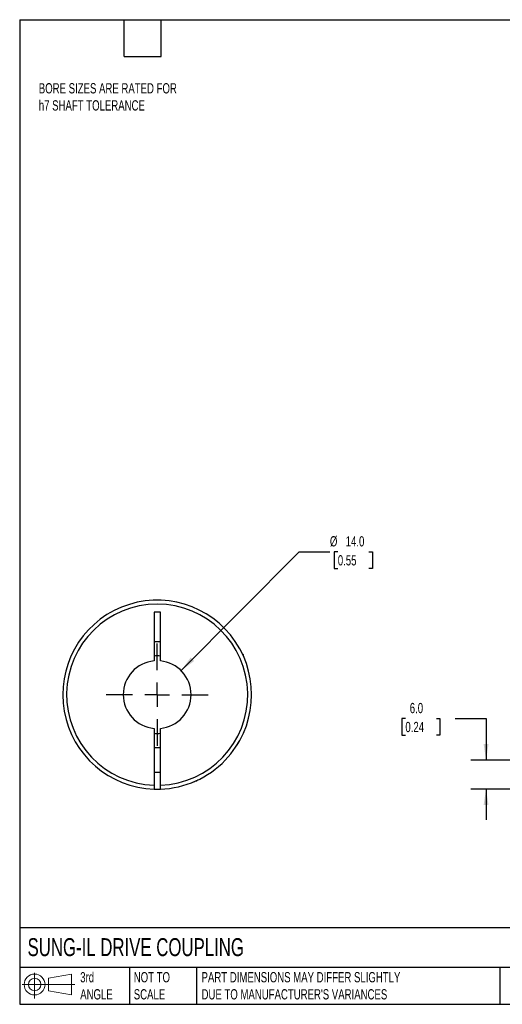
# Model space of a CAD drawing. Header units: millimetres. Extents: x 6 to 273, y 6 to 210.
# Tile 1 of 3: x 6 to 106, y 6 to 210. Entities that reach past the tile are written whole.
import ezdxf

# ---------------------------------------------------------------- set-up
doc = ezdxf.new("R2010")
doc.units = ezdxf.units.MM
doc.linetypes.add('SLD-Center', pattern=[19.05, 15.24, -1.27, 1.27, -1.27])
doc.linetypes.add('SLD-Solid', pattern=[0])
doc.layers.add('CENTER', color=40, linetype='SLD-Center')
doc.layers.add('SLD-DEFPOINTS', color=7, linetype='Continuous')
doc.layers.add('DIMENSIONS', color=140, linetype='SLD-Solid', lineweight=25)
doc.layers.add('TEXT', color=140, linetype='SLD-Solid', lineweight=25)
doc.styles.add('SLDTEXTSTYLE0', font='TXT', dxfattribs={"width": 0.7})
doc.dimstyles.new('SLDDIMSTYLE1', dxfattribs={"dimtxt": 2.158008, "dimasz": 3.302, "dimexe": 0, "dimexo": 0.0625, "dimgap": 0.539502, "dimtad": 0, "dimtih": 1, "dimtoh": 1, "dimdec": 1, "dimrnd": 1e-09, "dimzin": 4, "dimdsep": 46, "dimtxsty": 'SLDTEXTSTYLE0', "dimsah": 1, "dimcen": 0.09, "dimadec": 0, "dimazin": 1, "dimtfac": 1, "dimtdec": 1, "dimtmove": 0, "dimatfit": 0, "dimfxl": 0, "dimfrac": 2, "dimtolj": 1, "dimtzin": 12, "dimarcsym": 0})
doc.dimstyles.new('SLDDIMSTYLE4', dxfattribs={"dimtxt": 2.158008, "dimasz": 3.302, "dimexe": 0, "dimexo": 0.0625, "dimgap": 0.539502, "dimtad": 0, "dimtih": 1, "dimtoh": 1, "dimdec": 1, "dimrnd": 1e-09, "dimzin": 4, "dimdsep": 46, "dimtxsty": 'SLDTEXTSTYLE0', "dimsah": 1, "dimcen": 0, "dimadec": 0, "dimazin": 1, "dimtfac": 1, "dimtdec": 1, "dimtofl": 0, "dimtmove": 0, "dimatfit": 3, "dimfxl": 0, "dimfrac": 2, "dimtolj": 1, "dimtzin": 12, "dimarcsym": 0})

# ---------------------------------------------------------------- blocks, each defined once
blk = doc.blocks.new('Block11')
at = {"color": 7, "linetype": 'SLD-Solid', "lineweight": 18}
for p, q in [((2.59, 5.31), (2.59, 0)), ((5.48, 4.17), (10.18, 5.03)), ((5.48, 1.6), (5.48, 4.17)), ((10.18, 5.03), (10.18, 0.73)), ((0, 2.88), (10.87, 2.88)), ((5.48, 1.6), (10.18, 0.73))]:
    blk.add_line(p, q, dxfattribs=at)
for radius in [2.15, 1.29]:
    blk.add_circle((2.59, 2.88), radius, dxfattribs=at)
blk = doc.blocks.new('Block12')
at = {"layer": 'SLD-DEFPOINTS'}
blk.add_blockref('Block11', (0, 0), dxfattribs=at)
blk = doc.blocks.new('_D_1')
at = {"layer": 'DIMENSIONS'}
for p, q in [((86.01, 65.34), (85.29, 65.34)), ((85.29, 65.34), (85.29, 61.91)), ((92.43, 65.34), (93.15, 65.34)), ((93.15, 65.34), (93.15, 61.91)), ((96.32, 65.34), (102.67, 65.34)), ((102.67, 65.34), (102.67, 56.75)), ((85.29, 61.91), (86.01, 61.91)), ((93.15, 61.91), (92.43, 61.91)), ((109.91, 56.75), (99.49, 56.75)), ((112.45, 50.76), (99.49, 50.76)), ((102.67, 50.76), (102.67, 44.41))]:
    blk.add_line(p, q, dxfattribs=at)
for points in [[(102.67, 56.75), (103.18, 60.05), (102.16, 60.05)], [(102.67, 50.76), (102.16, 47.45), (103.18, 47.45)]]:
    blk.add_solid(points, dxfattribs=at)
at = {"layer": 'DIMENSIONS', "char_height": 2.117, "attachment_point": 1, "style": 'SLDTEXTSTYLE0'}
for s, insert in [('6.0', (86.91, 68.55)), ('0.24', (86.01, 64.64))]:
    blk.add_mtext(s, dxfattribs=dict(at, insert=insert))
blk = doc.blocks.new('_D_8')
at = {"layer": 'DIMENSIONS'}
for p, q in [((39.68, 75.21), (64.07, 99.75)), ((64.07, 99.75), (70.42, 99.75)), ((72.05, 99.75), (71.32, 99.75)), ((71.32, 99.75), (71.32, 96.32)), ((78.46, 99.75), (79.19, 99.75)), ((79.19, 99.75), (79.19, 96.32)), ((71.32, 96.32), (72.05, 96.32)), ((79.19, 96.32), (78.46, 96.32))]:
    blk.add_line(p, q, dxfattribs=at)
blk.add_solid([(39.68, 75.21), (42.37, 77.19), (41.65, 77.91)], dxfattribs=at)
at = {"layer": 'DIMENSIONS', "char_height": 2.117, "attachment_point": 1, "style": 'SLDTEXTSTYLE0'}
for s, insert in [('%%c', (70.42, 102.96)), ('14.0', (73.68, 102.96)), ('0.55', (72.05, 99.04))]:
    blk.add_mtext(s, dxfattribs=dict(at, insert=insert))
blk = doc.blocks.new('SW_CENTERMARKSYMBOL_3')
at = {"layer": 'CENTER', "color": 0}
for p, q in [((0, 5.08), (0, 10.54)), ((0, 0), (0, 2.54)), ((-5.08, 0), (-10.54, 0)), ((0, 0), (-2.54, 0)), ((0, 0), (0, -2.54)), ((0, 0), (2.54, 0)), ((5.08, 0), (10.54, 0)), ((0, -5.08), (0, -10.54))]:
    blk.add_line(p, q, dxfattribs=at)

msp = doc.modelspace()

# ---------------------------------------------------------------- linework, layer by layer
for p, q in [((35.4, 87.25), (34.1, 87.25)), ((34.1, 87.25), (34.1, 77.22)), ((35.4, 77.22), (35.4, 87.25)), ((34.1, 81.25), (35.4, 81.25)), ((52.55, 78.45), (52.35, 78.65)), ((52.55, 78.45), (52.44, 78.45)), ((52.55, 78.21), (52.55, 78.45)), ((34.1, 63.28), (34.1, 51.56)), ((35.4, 51.56), (35.4, 63.28)), ((35.4, 59.25), (34.1, 59.25)), ((48.78, 56.71), (48.88, 56.81)), ((34.1, 54.25), (35.4, 54.25)), ((42.71, 52.45), (42.95, 52.45)), ((42.95, 52.45), (43.15, 52.65)), ((42.95, 52.45), (42.95, 52.55))]:
    msp.add_line(p, q)
for radius, start, end in [(19.5, 316.1869, 268.0898), (18.7, 271.992, 268.008), (8, 85.3396, 94.6604), (7, 95.328, 264.672), (7, 275.328, 84.672), (8, 265.3396, 274.6604), (19.5, 271.9102, 316.1869), (19.5, 268.0898, 271.9102)]:
    msp.add_arc((34.75, 70.25), radius, start, end)
for points, knots in [([(51.19, 59.77), (51.26, 59.88), (51.43, 60.14), (51.64, 60.49), (51.82, 60.82), (51.95, 61.06), (52.03, 61.22), (52.04, 61.23), (52.05, 61.24)], [0, 0, 0, 0, 0.1249267, 0.3020311, 0.4790706, 0.6530965, 0.8270917, 1, 1, 1, 1]), ([(34.1, 51.56), (34.1, 51.45), (34.1, 51.35), (34.1, 51.15), (34.1, 51.06), (34.1, 50.84), (34.1, 50.76), (34.1, 50.76)], [0, 0, 0, 0, 0.25, 0.25, 0.5, 0.5, 1, 1, 1, 1]), ([(35.4, 50.76), (35.4, 50.76), (35.4, 50.78), (35.4, 50.86), (35.4, 50.92), (35.4, 51.14), (35.4, 51.35), (35.4, 51.56)], [0, 0, 0, 0, 0.25, 0.25, 0.5, 0.5, 1, 1, 1, 1]), ([(42.25, 52.25), (42.25, 52.25), (42.25, 52.24), (42.29, 52.26), (42.37, 52.3), (42.47, 52.34), (42.52, 52.36)], [0, 0, 0, 0, 0.091679, 0.389235, 0.687099, 1, 1, 1, 1])]:
    msp.add_open_spline(points, degree=3, knots=knots)
at = {"layer": 'TEXT'}
for p, q in [((6.35, 209.55), (273.05, 209.55)), ((6.35, 209.55), (6.35, 6.35)), ((27.94, 201.93), (27.94, 209.55)), ((35.56, 201.93), (35.56, 209.55)), ((27.94, 201.93), (35.56, 201.93)), ((273.05, 22.13), (6.35, 22.13)), ((273.05, 13.97), (6.35, 13.97)), ((29.04, 13.97), (29.04, 6.35)), ((42.84, 13.97), (42.84, 6.35)), ((105.48, 13.97), (105.48, 6.35)), ((6.35, 6.35), (273.05, 6.35))]:
    msp.add_line(p, q, dxfattribs=at)

# ---------------------------------------------------------------- block references
at = {"layer": 'CENTER'}
msp.add_blockref('SW_CENTERMARKSYMBOL_3', (34.75, 70.25), dxfattribs=at)
at = {"layer": 'SLD-DEFPOINTS'}
msp.add_blockref('Block12', (6.84, 7.55), dxfattribs=at)

# ---------------------------------------------------------------- texts
at = {"layer": 'TEXT', "attachment_point": 1, "style": 'SLDTEXTSTYLE0'}
for s, insert, char_height in [('BORE SIZES ARE RATED FOR^Jh7 SHAFT TOLERANCE', (10.3, 196.45), 2.1167), ('SUNG-IL DRIVE COUPLING', (7.97, 20), 3.7042), ('3rd^JANGLE', (18.85, 13), 2.117), ('NOT TO^JSCALE', (29.91, 13), 2.1167), ("PART DIMENSIONS MAY DIFFER SLIGHTLY ^JDUE TO MANUFACTURER'S VARIANCES", (43.91, 13), 2.1167)]:
    msp.add_mtext(s, dxfattribs=dict(at, insert=insert, char_height=char_height))

# ---------------------------------------------------------------- dimensions: what is measured, and where the dimension line sits
at = {"layer": 'DIMENSIONS'}
dim = msp.add_diameter_dim_2p(p1=(29.81, 65.28), p2=(39.68, 75.21), dimstyle='SLDDIMSTYLE4', dxfattribs=at)
dim.commit()
dim.dimension.update_dxf_attribs({"geometry": '_D_8', "text_midpoint": (75.25, 99.75), "dimtype": 163})
dim = msp.add_linear_dim(base=(102.67, 56.75), p1=(113.72, 50.76), p2=(111.18, 56.75), angle=90, dimstyle='SLDDIMSTYLE1', dxfattribs=at)
dim.commit()
dim.dimension.update_dxf_attribs({"geometry": '_D_1', "text_midpoint": (102.67, 65.34), "dimtype": 160})

doc.saveas('drawing.dxf')
